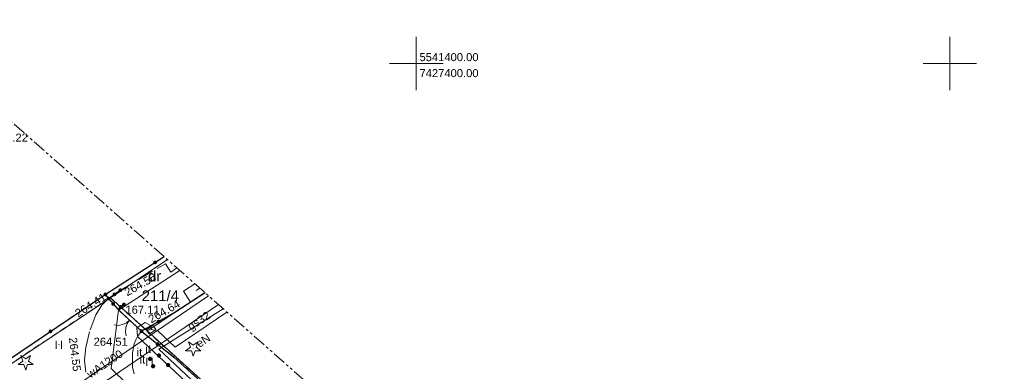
# Model space of a CAD drawing. Header units: metres. Extents: x 7427125 to 7427502, y 5541102 to 5541557.
# Tile 38 of 44: x 7427363 to 7427455, y 5541371 to 5541404. Entities that reach past the tile are written whole.
import ezdxf
from ezdxf.enums import TextEntityAlignment as Align

# ---------------------------------------------------------------- set-up
doc = ezdxf.new("R2010")
doc.units = ezdxf.units.M
doc.header["$MEASUREMENT"] = 0
for name, pattern in [('( Phantom )', [2.5, 1.25, -0.25, 0.25, -0.25, 0.25, -0.25]), ('PRZER1-1', [1, 0.5, -0.5]), ('PRZER2-1', [1.5, 1, -0.5]), ('PRZER3-1', [2, 1.5, -0.5])]:
    doc.linetypes.add(name, pattern=pattern)
for name, color, linetype, lineweight in [('GEPPGD', 7, 'Continuous', 13), ('GESDZI', 7, 'Continuous', 13), ('GESDZI_O', 7, 'Continuous', 13), ('GOSRBG', 7, 'Continuous', 13), ('GSLKBR', 7, 'Continuous', 13), ('GSLKOG', 7, 'Continuous', 30), ('GSLTZI', 7, 'Continuous', 13), ('GSPTZI', 7, 'Continuous', 13), ('GSPTZI_O', 7, 'Continuous', 13), ('GSPWPS', 7, 'Continuous', 13), ('GSPWPS_O', 7, 'Continuous', 13), ('GSSKOA', 7, 'Continuous', 13), ('GSSUTR', 7, 'Continuous', 13), ('GUPIKP', 7, 'Continuous', 13)]:
    doc.layers.add(name, color=color, linetype=linetype, lineweight=lineweight)
for name, color, linetype, lineweight, true_color in [('GESUZY', 7, 'Continuous', 13, 0x008000), ('GESUZY_O', 7, 'Continuous', 13, 0x008000), ('GSPRDI', 7, 'Continuous', 13, 0x008000), ('GULEPR', 1, 'Continuous', 13, 0xff0000), ('GULEPR_O', 1, 'Continuous', 13, 0xff0000), ('GULGPR', 7, 'Continuous', 13, 0xbfbf00), ('GULGPR_O', 7, 'Continuous', 13, 0xbfbf00), ('GULWPR', 5, 'Continuous', 13, 0x0000ff), ('GULWPR_O', 5, 'Continuous', 13, 0x0000ff), ('Ramka sekcyjna', 7, 'Continuous', 13, 0xa5007c)]:
    doc.layers.add(name, color=color, linetype=linetype, lineweight=lineweight, true_color=true_color)
doc.styles.add('Arial', font='arial.ttf')

# ---------------------------------------------------------------- blocks, each defined once
blk = doc.blocks.new('D_GEPPGD1_2')
blk.add_hatch(color=0).paths.add_polyline_path([(0, -0.045), (-0.013906, -0.042798), (-0.02645, -0.036406), (-0.036406, -0.02645), (-0.042798, -0.013906), (-0.045, 0), (-0.042798, 0.013906), (-0.036406, 0.02645), (-0.02645, 0.036406), (-0.013906, 0.042798), (0, 0.045), (0.013906, 0.042798), (0.02645, 0.036406), (0.036406, 0.02645), (0.042798, 0.013906), (0.045, 0), (0.042798, -0.013906), (0.036406, -0.02645), (0.02645, -0.036406), (0.013906, -0.042798)])
blk = doc.blocks.new('D_GUPIKP1_3')
at = {"color": 0, "flags": 128}
blk.add_lwpolyline([(0.375, -0.25), (-0.375, -0.25), (-0.375, 0.25), (0.375, 0.25), (0.375, -0.25)], close=True, dxfattribs=at)
blk = doc.blocks.new('D_GSPWPS1')
blk.add_hatch(color=0).paths.add_polyline_path([(0, -0.045), (-0.011647, -0.043467), (-0.0225, -0.038971), (-0.03182, -0.03182), (-0.038971, -0.0225), (-0.043467, -0.011647), (-0.045, 0), (-0.043467, 0.011647), (-0.038971, 0.0225), (-0.03182, 0.03182), (-0.0225, 0.038971), (-0.011647, 0.043467), (0, 0.045), (0.011647, 0.043467), (0.0225, 0.038971), (0.03182, 0.03182), (0.038971, 0.0225), (0.043467, 0.011647), (0.045, 0), (0.043467, -0.011647), (0.038971, -0.0225), (0.03182, -0.03182), (0.0225, -0.038971), (0.011647, -0.043467)])
blk = doc.blocks.new('D_GSPRDI1')
blk.add_hatch(color=0).paths.add_polyline_path([(0, -0.045), (-0.013906, -0.042798), (-0.02645, -0.036406), (-0.036406, -0.02645), (-0.042798, -0.013906), (-0.045, 0), (-0.042798, 0.013906), (-0.036406, 0.02645), (-0.02645, 0.036406), (-0.013906, 0.042798), (0, 0.045), (0.013906, 0.042798), (0.02645, 0.036406), (0.036406, 0.02645), (0.042798, 0.013906), (0.045, 0), (0.042798, -0.013906), (0.036406, -0.02645), (0.02645, -0.036406), (0.013906, -0.042798)])
at = {"color": 0, "flags": 128}
blk.add_lwpolyline([(0.272471, 0.088531), (0.713338, -0.231778), (0.168396, -0.231778), (0, -0.750048), (-0.168396, -0.231778), (-0.713338, -0.231778), (-0.272471, 0.088531), (-0.440867, 0.606801), (0, 0.286493), (0.440867, 0.606801), (0.272471, 0.088531)], close=True, dxfattribs=at)
blk = doc.blocks.new('D_GSPTZI1')
blk.add_hatch(color=0).paths.add_polyline_path([(0, -0.2), (-0.051764, -0.193185), (-0.1, -0.173205), (-0.141421, -0.141421), (-0.173205, -0.1), (-0.193185, -0.051764), (-0.2, 0), (-0.193185, 0.051764), (-0.173205, 0.1), (-0.141421, 0.141421), (-0.1, 0.173205), (-0.051764, 0.193185), (0, 0.2), (0.051764, 0.193185), (0.1, 0.173205), (0.141421, 0.141421), (0.173205, 0.1), (0.193185, 0.051764), (0.2, 0), (0.193185, -0.051764), (0.173205, -0.1), (0.141421, -0.141421), (0.1, -0.173205), (0.051764, -0.193185)])
blk = doc.blocks.new('D_GSLKBR1')
at = {"color": 0, "flags": 128}
for points in [[(1.299038, 0.75), (1.06066, 0.43934), (0.75, 0.200962), (0.388229, 0.051111), (0, 0)], [(0, 0), (0.388229, -0.051111), (0.75, -0.200962), (1.06066, -0.43934), (1.299038, -0.75)]]:
    blk.add_lwpolyline(points, dxfattribs=at)
blk = doc.blocks.new('D_KOLO')
blk.add_hatch(color=0).paths.add_polyline_path([(0, -0.175), (-0.045293, -0.169037), (-0.0875, -0.151554), (-0.123744, -0.123744), (-0.151554, -0.0875), (-0.169037, -0.045293), (-0.175, 0), (-0.169037, 0.045293), (-0.151554, 0.0875), (-0.123744, 0.123744), (-0.0875, 0.151554), (-0.045293, 0.169037), (0, 0.175), (0.045293, 0.169037), (0.0875, 0.151554), (0.123744, 0.123744), (0.151554, 0.0875), (0.169037, 0.045293), (0.175, 0), (0.169037, -0.045293), (0.151554, -0.0875), (0.123744, -0.123744), (0.0875, -0.151554), (0.045293, -0.169037)])
blk = doc.blocks.new('D_GSLKOG1')
blk.add_hatch(color=0).paths.add_polyline_path([(0, -0.175), (-0.045293, -0.169037), (-0.0875, -0.151554), (-0.123744, -0.123744), (-0.151554, -0.0875), (-0.169037, -0.045293), (-0.175, 0), (-0.169037, 0.045293), (-0.151554, 0.0875), (-0.123744, 0.123744), (-0.0875, 0.151554), (-0.045293, 0.169037), (0, 0.175), (0.045293, 0.169037), (0.0875, 0.151554), (0.123744, 0.123744), (0.151554, 0.0875), (0.169037, 0.045293), (0.175, 0), (0.169037, -0.045293), (0.151554, -0.0875), (0.123744, -0.123744), (0.0875, -0.151554), (0.045293, -0.169037)])
blk = doc.blocks.new('D_GSSUTR1')
at = {"color": 0, "flags": 128}
for points in [[(-0.25666, 0.36165), (-0.25666, -0.38835)], [(0.24334, -0.38835), (0.24334, 0.36165)]]:
    blk.add_lwpolyline(points, dxfattribs=at)

msp = doc.modelspace()

# ---------------------------------------------------------------- linework, layer by layer
at = {"layer": 'GESDZI', "color": 7, "linetype": 'Continuous', "lineweight": 13, "flags": 128}
for points in [[(7427376.692, 5541381.632), (7427371.33, 5541378.06), (7427348.33, 5541362.8), (7427334.14, 5541376.5), (7427355.663, 5541400.192)], [(7427380.191, 5541378.543), (7427374.77, 5541374.95), (7427371.33, 5541378.06), (7427376.692, 5541381.632)], [(7427416.124, 5541346.829), (7427415.02, 5541340.33), (7427393.53, 5541357.98), (7427374.77, 5541374.95), (7427380.191, 5541378.543)]]:
    msp.add_lwpolyline(points, dxfattribs=at)
msp.add_lwpolyline([(7427393.53, 5541357.98), (7427374.21, 5541337.71), (7427366.52, 5541345.04), (7427363.62, 5541347.81), (7427361.29, 5541350.08), (7427358.58, 5541352.7), (7427348.33, 5541362.8), (7427371.33, 5541378.06), (7427374.77, 5541374.95), (7427393.53, 5541357.98)], close=True, dxfattribs=at)
at = {"layer": 'GESUZY', "color": 96, "linetype": 'PRZER1-1', "lineweight": 13, "true_color": 0x008000}
for points in [[(7427376.692, 5541381.632), (7427371.33, 5541378.06), (7427348.33, 5541362.8), (7427334.14, 5541376.5), (7427355.663, 5541400.192)], [(7427380.191, 5541378.543), (7427374.77, 5541374.95), (7427371.33, 5541378.06), (7427376.692, 5541381.632)], [(7427416.124, 5541346.829), (7427415.02, 5541340.33), (7427393.53, 5541357.98), (7427374.77, 5541374.95), (7427380.191, 5541378.543)]]:
    msp.add_lwpolyline(points, dxfattribs=at)
msp.add_lwpolyline([(7427393.53, 5541357.98), (7427374.21, 5541337.71), (7427366.52, 5541345.04), (7427363.62, 5541347.81), (7427361.29, 5541350.08), (7427358.58, 5541352.7), (7427354.64, 5541356.58), (7427348.33, 5541362.8), (7427371.33, 5541378.06), (7427374.77, 5541374.95), (7427393.53, 5541357.98)], close=True, dxfattribs=at)
at = {"layer": 'GOSRBG', "color": 7, "linetype": '( Phantom )', "lineweight": 13, "flags": 128}
msp.add_lwpolyline([(7427455.093, 5541312.435), (7427244.198, 5541498.57), (7427125.239, 5541372.711), (7427331.365, 5541179.81), (7427455.093, 5541312.435)], close=True, dxfattribs=at)
at = {"layer": 'GSLKBR', "color": 7, "linetype": 'Continuous', "lineweight": 13, "flags": 128}
msp.add_lwpolyline([(7427372.03, 5541376.98), (7427374.24, 5541374.93)], dxfattribs=at)
at = {"layer": 'GSLKOG', "color": 7, "linetype": 'Continuous', "lineweight": 30, "flags": 128}
for points in [[(7427348.16, 5541363.06), (7427370.86, 5541378.38), (7427376.364, 5541381.921)], [(7427371.16, 5541377.98), (7427372.26, 5541378.77)], [(7427370.86, 5541378.38), (7427371.16, 5541377.98), (7427372.03, 5541376.98), (7427372.6, 5541377.44)], [(7427380.229, 5541378.509), (7427377.47, 5541376.73), (7427374.24, 5541374.93)], [(7427374.24, 5541374.93), (7427377.29, 5541372.49), (7427393.49, 5541357.86), (7427383.34, 5541347.14), (7427379.97, 5541343.65), (7427374.58, 5541337.88)]]:
    msp.add_lwpolyline(points, dxfattribs=at)
at = {"layer": 'GSLTZI', "color": 7, "linetype": 'PRZER2-1', "lineweight": 13}
msp.add_lwpolyline([(7427379.38, 5541378.74), (7427379.72, 5541378.959)], dxfattribs=at)
at = {"layer": 'GSSKOA', "color": 7, "linetype": 'PRZER3-1', "lineweight": 13}
for points in [[(7427379.243, 5541379.38), (7427378.19, 5541378.68), (7427378.85, 5541377.66), (7427377.47, 5541376.73), (7427374.24, 5541374.93), (7427372.03, 5541376.98), (7427371.16, 5541377.98), (7427372.26, 5541378.77), (7427376.49, 5541381.25), (7427376.99, 5541380.47), (7427377.566, 5541380.86)], [(7427369.04, 5541371.1), (7427368.9, 5541372.23), (7427369.02, 5541373.41), (7427369.44, 5541375.06), (7427369.97, 5541376.45), (7427370.52, 5541377.36), (7427371.16, 5541377.98), (7427372.03, 5541376.98), (7427374.24, 5541374.93), (7427373.88, 5541374.43), (7427373.71, 5541374.13), (7427373.57, 5541373.74), (7427373.42, 5541372.9), (7427373.42, 5541371.52), (7427373.55, 5541370.93)]]:
    msp.add_lwpolyline(points, dxfattribs=at)
at = {"layer": 'GSSUTR', "color": 7, "linetype": 'PRZER2-1', "lineweight": 13}
for points in [[(7427366.52, 5541373.68), (7427366.51, 5541373.66), (7427366.53, 5541373.66), (7427366.52, 5541373.68)], [(7427375, 5541372.07), (7427374.99, 5541372.05), (7427375.01, 5541372.05), (7427375, 5541372.07)]]:
    msp.add_lwpolyline(points, close=True, dxfattribs=at)
at = {"layer": 'GULEPR', "color": 1, "linetype": 'Continuous', "lineweight": 13, "true_color": 0xff0000, "flags": 128}
for points in [[(7427382.26, 5541376.717), (7427377.39, 5541373.42), (7427375.79, 5541374.96), (7427375.15, 5541375.08)], [(7427375.15, 5541375.08), (7427375.08, 5541375.46), (7427374.59, 5541375.74), (7427373.81, 5541375.23), (7427373.88, 5541374.43), (7427381.37, 5541367.41), (7427381.27, 5541366.7), (7427376.58, 5541361.44)]]:
    msp.add_lwpolyline(points, dxfattribs=at)
at = {"layer": 'GULGPR', "color": 52, "linetype": 'Continuous', "lineweight": 13, "true_color": 0xbfbf00, "flags": 128}
msp.add_lwpolyline([(7427384.37, 5541359.6), (7427387.1, 5541362.72), (7427375.87, 5541373.25), (7427381.905, 5541377.031)], dxfattribs=at)
at = {"layer": 'GULWPR', "color": 5, "linetype": 'Continuous', "lineweight": 13, "true_color": 0x0000ff, "flags": 128}
for points in [[(7427377.84, 5541380.619), (7427372.11, 5541376.89), (7427371.41, 5541371.44), (7427379.27, 5541363.71)], [(7427355.541, 5541205.724), (7427350.27, 5541214.134), (7427342.771, 5541226.342), (7427324.674, 5541254.927), (7427317.263, 5541263.871), (7427287.688, 5541297.811), (7427306.199, 5541315.228), (7427323.568, 5541331.476), (7427342.714, 5541349.773), (7427348.614, 5541356.015), (7427365.267, 5541367.862), (7427380.522, 5541378.251)], [(7427356.388, 5541206.632), (7427351.29, 5541214.766), (7427343.789, 5541226.978), (7427325.646, 5541255.633), (7427318.177, 5541264.649), (7427289.352, 5541297.729), (7427307.021, 5541314.352), (7427324.392, 5541330.604), (7427343.566, 5541348.927), (7427349.406, 5541355.105), (7427365.953, 5541366.878), (7427381.45, 5541377.432)]]:
    msp.add_lwpolyline(points, dxfattribs=at)
at = {"layer": 'Ramka sekcyjna', "color": 7, "linetype": 'Continuous', "lineweight": 13, "flags": 128}
for points in [[(7427400, 5541397.5), (7427400, 5541402.5)], [(7427450, 5541397.5), (7427450, 5541402.5)], [(7427402.5, 5541400), (7427397.5, 5541400)], [(7427452.5, 5541400), (7427447.5, 5541400)]]:
    msp.add_lwpolyline(points, dxfattribs=at)

# ---------------------------------------------------------------- block references
at = {"layer": 'GEPPGD', "color": 7, "linetype": 'Continuous', "lineweight": 13}
for p in [(7427371.33, 5541378.06), (7427374.77, 5541374.95)]:
    msp.add_blockref('D_GEPPGD1_2', p, dxfattribs=at)
at = {"layer": 'GSLKBR', "color": 7, "linetype": 'Continuous', "lineweight": 13, "rotation": 227.1509431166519}
msp.add_blockref('D_GSLKBR1', (7427373.135, 5541375.955), dxfattribs=at)
at = {"layer": 'GSLKOG', "color": 7, "linetype": 'Continuous', "lineweight": 30}
for name, p, rotation in [('D_KOLO', (7427375.518, 5541381.377), 32.75766880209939), ('D_KOLO', (7427375.518, 5541381.377), 32.75766880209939), ('D_GSLKOG1', (7427372.26, 5541378.77), 35.68522022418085), ('D_GSLKOG1', (7427370.86, 5541378.38), 306.8698976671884), ('D_GSLKOG1', (7427371.16, 5541377.98), 35.68522022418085), ('D_KOLO', (7427371.71, 5541378.375), 35.68522022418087), ('D_KOLO', (7427371.71, 5541378.375), 35.68522022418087), ('D_KOLO', (7427371.595, 5541377.48), 311.0232690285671), ('D_KOLO', (7427371.595, 5541377.48), 311.0232690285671), ('D_KOLO', (7427372.315, 5541377.21), 38.9041384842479), ('D_KOLO', (7427372.315, 5541377.21), 38.9041384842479), ('D_GSLKOG1', (7427372.6, 5541377.44), 38.90413848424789), ('D_KOLO', (7427375.855, 5541375.83), 209.1298546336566), ('D_KOLO', (7427375.855, 5541375.83), 209.1298546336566), ('D_KOLO', (7427365.727, 5541374.916), 34.01501478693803), ('D_KOLO', (7427365.727, 5541374.916), 34.01501478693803), ('D_GSLKOG1', (7427374.24, 5541374.93), 321.3401917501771), ('D_GSLKOG1', (7427374.24, 5541374.93), 209.1298546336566), ('D_KOLO', (7427375.765, 5541373.71), 321.3401917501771), ('D_KOLO', (7427375.765, 5541373.71), 321.3401917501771)]:
    msp.add_blockref(name, p, dxfattribs=dict(at, rotation=rotation))
at = {"layer": 'GSPRDI', "color": 96, "linetype": 'Continuous', "lineweight": 13, "true_color": 0x008000}
for p in [(7427379.1, 5541373.33), (7427363.4, 5541372.04)]:
    msp.add_blockref('D_GSPRDI1', p, dxfattribs=at)
at = {"layer": 'GSPTZI', "color": 7, "linetype": 'Continuous', "lineweight": 13}
for p in [(7427375.06, 5541372.34), (7427375.88, 5541372.65), (7427375.34, 5541371.65), (7427376.74, 5541371.76)]:
    msp.add_blockref('D_GSPTZI1', p, dxfattribs=at)
at = {"layer": 'GSPWPS', "color": 7, "linetype": 'Continuous', "lineweight": 13}
for p in [(7427376.49, 5541381.25), (7427370.86, 5541378.38), (7427371.16, 5541377.98), (7427378.19, 5541378.68), (7427372.6, 5541377.44), (7427374.24, 5541374.93), (7427369.02, 5541373.41), (7427370.81, 5541372.4)]:
    msp.add_blockref('D_GSPWPS1', p, dxfattribs=at)
at = {"layer": 'GSSUTR', "color": 7, "linetype": 'Continuous', "lineweight": 13}
for p in [(7427366.52, 5541373.67), (7427375, 5541372.06)]:
    msp.add_blockref('D_GSSUTR1', p, dxfattribs=at)
at = {"layer": 'GUPIKP', "color": 1, "linetype": 'Continuous', "lineweight": 13, "true_color": 0xff0000, "rotation": 35.27220700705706}
msp.add_blockref('D_GUPIKP1_3', (7427375.15, 5541375.08), dxfattribs=at)

# ---------------------------------------------------------------- texts
at = {"layer": 'GESDZI_O', "color": 7, "linetype": 'Continuous', "lineweight": 0, "style": 'Arial'}
msp.add_text('211/4', height=1, dxfattribs=at).set_placement((7427374.265, 5541377.748))
at = {"layer": 'GESUZY_O', "color": 96, "linetype": 'Continuous', "lineweight": 0, "true_color": 0x008000, "style": 'Arial'}
msp.add_text('dr', height=1, dxfattribs=at).set_placement((7427374.848, 5541379.589))
at = {"layer": 'GSPTZI_O', "color": 7, "linetype": 'Continuous', "lineweight": 0, "style": 'Arial'}
for p in [(7427374.31, 5541372.59), (7427375.13, 5541372.9), (7427374.59, 5541371.9)]:
    msp.add_text('it', height=0.75, dxfattribs=at).set_placement(p, align=Align.RIGHT)
at = {"layer": 'GSPWPS_O', "color": 7, "linetype": 'Continuous', "lineweight": 0, "style": 'Arial'}
for s, p in [('264.22', (7427360.4, 5541392.69)), ('167.11', (7427372.742, 5541376.566)), ('264.51', (7427369.763, 5541373.569))]:
    msp.add_text(s, height=0.75, dxfattribs=at).set_placement(p)
for s, rotation, p in [('264.56', 29.46447, (7427372.922, 5541378.193)), ('264.41', 32.56357, (7427368.322, 5541376.206)), ('264.64', 29.95228, (7427375.172, 5541375.657)), ('264.55', 277.06239, (7427367.45, 5541374.3))]:
    msp.add_text(s, height=0.75, rotation=rotation, dxfattribs=at).set_placement(p)
at = {"layer": 'GSPWPS_O', "color": 7, "linetype": 'Continuous', "lineweight": 0, "insert": (7427400.297, 5541398.716), "char_height": 0.75, "attachment_point": 7, "line_spacing_factor": 1.2, "style": 'Arial'}
msp.add_mtext('5541400.00\\P7427400.00', dxfattribs=at)
at = {"layer": 'GULEPR_O', "color": 1, "linetype": 'Continuous', "lineweight": 0, "true_color": 0xff0000, "style": 'Arial'}
msp.add_text('eN', height=0.75, rotation=34.0607, dxfattribs=at).set_placement((7427379.69, 5541373.35))
at = {"layer": 'GULGPR_O', "color": 52, "linetype": 'Continuous', "lineweight": 0, "true_color": 0xbfbf00, "style": 'Arial'}
msp.add_text('gs32', height=0.75, rotation=32.9692, dxfattribs=at).set_placement((7427378.876, 5541374.973))
at = {"layer": 'GULWPR_O', "color": 5, "linetype": 'Continuous', "lineweight": 0, "true_color": 0x0000ff, "style": 'Arial'}
msp.add_text('wA1200', height=0.75, rotation=34.03867, dxfattribs=at).set_placement((7427369.45, 5541370.5))

doc.saveas('drawing.dxf')
